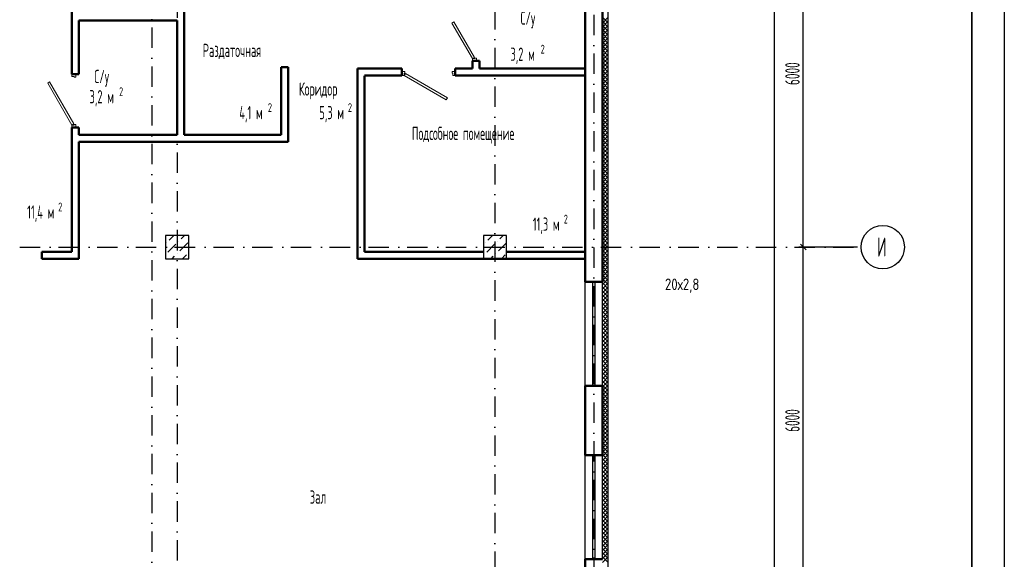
# Model space of a CAD drawing. Extents: x -1560602 to 321118, y -2308202 to -430103.
# Tile 45 of 104: x -1493478 to -1476440, y -2200066 to -2190733. Entities that reach past the tile are written whole.
import ezdxf

# ---------------------------------------------------------------- set-up
doc = ezdxf.new("R2010")
doc.units = 0
doc.header["$MEASUREMENT"] = 0
doc.header["$PDSIZE"] = -5
doc.linetypes.add('Dot & Dashed', pattern=[670.277762, 352.777767, -176.388884, 0, -141.111112])
doc.linetypes.add('Штрихпунктирная', pattern=[0.670278, 0.352778, -0.176389, 0, -0.141111])
doc.layers.get('0').update_dxf_attribs({"color": 255, "linetype": 'CONTINUOUS'})
doc.layers.get('Defpoints').update_dxf_attribs({"linetype": 'CONTINUOUS'})
doc.layers.add('Двери', color=4, linetype='CONTINUOUS', lineweight=15)
doc.layers.add('стены', color=5, linetype='CONTINUOUS', lineweight=50)
for name, color, linetype in [('Колонна', 7, 'CONTINUOUS'), ('колонна нижнего ряда', 1, 'CONTINUOUS'), ('Оси', 253, 'Dot & Dashed'), ('отделка', 240, 'CONTINUOUS'), ('Текст', 7, 'CONTINUOUS'), ('Утеплитель', 6, 'CONTINUOUS')]:
    doc.layers.add(name, color=color, linetype=linetype)
doc.styles.add('GOST 2.304', font='CS_Gost2304.shx', dxfattribs={"width": 0.7})
doc.styles.get("Standard").update_dxf_attribs({"font": 'spds.shx', "width": 0.7, "height": 250})
doc.dimstyles.new('SPDS', dxfattribs={"dimscale": 100, "dimtxt": 2.5, "dimasz": 1, "dimexe": 0.75, "dimexo": 0.625, "dimtad": 1, "dimdec": 0, "dimtxsty": 'GOST 2.304', "dimblk": 'OBLIQUE', "dimcen": 2.5, "dimdle": 1, "dimadec": 0, "dimazin": 2, "dimtfac": 0.75, "dimtdec": 0, "dimtmove": 0, "dimatfit": 0, "dimfxl": 1, "dimtolj": 1, "dimarcsym": 1})

# ---------------------------------------------------------------- blocks, each defined once
blk = doc.blocks.new('_Oblique')
at = {"color": 0, "linetype": 'ByBlock', "lineweight": -2}
blk.add_line((-0.5, -0.5), (0.5, 0.5), dxfattribs=at)
blk = doc.blocks.new('*D309')
at = {"layer": 'Defpoints', "color": 0, "transparency": 16777216}
for p in [(-1479919, -2194666), (-1478919, -2194666), (-1478919, -2200666)]:
    blk.add_point(p, dxfattribs=at)
at = {"layer": 'отделка', "color": 0, "lineweight": -2, "transparency": 16777216}
for p, q in [((-1479919, -2200766), (-1479919, -2194566)), ((-1478981, -2194666), (-1479994, -2194666)), ((-1478981, -2200666), (-1479994, -2200666))]:
    blk.add_line(p, q, dxfattribs=at)
at = {"layer": 'отделка', "color": 0, "lineweight": -2, "transparency": 16777216, "xscale": 100, "yscale": 100, "zscale": 100}
for p, rotation in [((-1479919, -2194666), 90), ((-1479919, -2200666), 270)]:
    blk.add_blockref('_Oblique', p, dxfattribs=dict(at, rotation=rotation))
at = {"layer": 'отделка', "color": 0, "transparency": 16777216, "insert": (-1480106, -2197666), "char_height": 250, "attachment_point": 5, "rotation": 90, "style": 'GOST 2.304'}
blk.add_mtext('\\A1;6000', dxfattribs=at)
blk = doc.blocks.new('*D310')
at = {"layer": 'Defpoints', "color": 0, "transparency": 16777216}
for p in [(-1479919, -2188666), (-1478919, -2188666), (-1478919, -2194666)]:
    blk.add_point(p, dxfattribs=at)
at = {"layer": 'отделка', "color": 0, "lineweight": -2, "transparency": 16777216}
for p, q in [((-1479919, -2194766), (-1479919, -2188566)), ((-1478981, -2188666), (-1479994, -2188666)), ((-1478981, -2194666), (-1479994, -2194666))]:
    blk.add_line(p, q, dxfattribs=at)
at = {"layer": 'отделка', "color": 0, "lineweight": -2, "transparency": 16777216, "xscale": 100, "yscale": 100, "zscale": 100}
for p, rotation in [((-1479919, -2188666), 90), ((-1479919, -2194666), 270)]:
    blk.add_blockref('_Oblique', p, dxfattribs=dict(at, rotation=rotation))
at = {"layer": 'отделка', "color": 0, "transparency": 16777216, "insert": (-1480106, -2191666), "char_height": 250, "attachment_point": 5, "rotation": 90, "style": 'GOST 2.304'}
blk.add_mtext('\\A1;6000', dxfattribs=at)
blk = doc.blocks.new('*D321')
at = {"layer": 'Defpoints', "color": 0, "transparency": 16777216}
for p in [(-1480419, -2156916), (-1479919, -2156916), (-1478919, -2208376)]:
    blk.add_point(p, dxfattribs=at)
at = {"layer": 'отделка', "color": 0, "lineweight": -2, "transparency": 16777216}
for p, q in [((-1479981, -2156916), (-1480494, -2156916)), ((-1480419, -2208476), (-1480419, -2156816)), ((-1478981, -2208376), (-1480494, -2208376))]:
    blk.add_line(p, q, dxfattribs=at)
at = {"layer": 'отделка', "color": 0, "lineweight": -2, "transparency": 16777216, "xscale": 100, "yscale": 100, "zscale": 100}
for p, rotation in [((-1480419, -2156916), 90), ((-1480419, -2208376), 270)]:
    blk.add_blockref('_Oblique', p, dxfattribs=dict(at, rotation=rotation))
at = {"layer": 'отделка', "color": 0, "transparency": 16777216, "insert": (-1480606, -2182646), "char_height": 250, "attachment_point": 5, "rotation": 90, "style": 'GOST 2.304'}
blk.add_mtext('\\A1;51460', dxfattribs=at)

msp = doc.modelspace()

# ---------------------------------------------------------------- linework, layer by layer
at = {"color": 0, "lineweight": 35, "ltscale": 100}
msp.add_line((-1477001.6, -2153437.3), (-1477001.6, -2226064.3), dxfattribs=at)
at = {"layer": 'Defpoints', "color": 0, "linetype": 'Continuous', "ltscale": 100}
msp.add_line((-1476440.2, -2152937.3), (-1476440.2, -2226595.6), dxfattribs=at)
at = {"layer": 'Двери', "color": 0, "linetype": 'Continuous'}
for p, q in [((-1485998.7, -2190791.3), (-1485964.1, -2190771.3)), ((-1485643.7, -2191406.2), (-1485998.7, -2190791.3)), ((-1485964.1, -2190771.3), (-1485609.1, -2191386.2)), ((-1485609.1, -2191386.2), (-1485643.7, -2191406.2)), ((-1485643.7, -2191446.2), (-1485643.7, -2191406.2)), ((-1485643.7, -2191406.2), (-1485603.7, -2191406.2)), ((-1485603.7, -2191406.2), (-1485603.7, -2191396.2)), ((-1485603.7, -2191396.2), (-1485573.7, -2191396.2)), ((-1485573.7, -2191396.2), (-1485573.7, -2191446.2)), ((-1492573.7, -2191716.2), (-1492573.7, -2191676.2)), ((-1492503.7, -2191676.2), (-1492503.7, -2191726.2)), ((-1486813.7, -2191626.2), (-1486863.7, -2191626.2)), ((-1486863.7, -2191696.2), (-1486823.7, -2191696.2)), ((-1486823.7, -2191696.2), (-1486823.7, -2191656.2)), ((-1486823.7, -2191656.2), (-1486813.7, -2191656.2)), ((-1486803.7, -2191661.6), (-1486823.7, -2191696.2)), ((-1486823.7, -2191696.2), (-1486096.3, -2192116.2)), ((-1486813.7, -2191656.2), (-1486813.7, -2191626.2)), ((-1486076.3, -2192081.6), (-1486803.7, -2191661.6)), ((-1485943.7, -2191626.2), (-1485993.7, -2191626.2)), ((-1485993.7, -2191626.2), (-1485993.7, -2191656.2)), ((-1485993.7, -2191656.2), (-1485983.7, -2191656.2)), ((-1485983.7, -2191656.2), (-1485983.7, -2191696.2)), ((-1485983.7, -2191696.2), (-1485943.7, -2191696.2)), ((-1492993.7, -2191828.7), (-1492959.1, -2191808.7)), ((-1492573.7, -2192556.2), (-1492993.7, -2191828.7)), ((-1492959.1, -2191808.7), (-1492539.1, -2192536.2)), ((-1492533.7, -2191716.2), (-1492573.7, -2191716.2)), ((-1492533.7, -2191726.2), (-1492533.7, -2191716.2)), ((-1492503.7, -2191726.2), (-1492533.7, -2191726.2)), ((-1486096.3, -2192116.2), (-1486076.3, -2192081.6)), ((-1492539.1, -2192536.2), (-1492573.7, -2192556.2)), ((-1492573.7, -2192596.2), (-1492573.7, -2192556.2)), ((-1492573.7, -2192556.2), (-1492533.7, -2192556.2)), ((-1492533.7, -2192556.2), (-1492533.7, -2192546.2)), ((-1492533.7, -2192546.2), (-1492503.7, -2192546.2)), ((-1492503.7, -2192546.2), (-1492503.7, -2192596.2))]:
    msp.add_line(p, q, dxfattribs=at)
at = {"layer": 'Колонна', "color": 0, "linetype": 'Continuous'}
for p, q in [((-1490553.7, -2194466.2), (-1490953.7, -2194466.2)), ((-1490953.7, -2194466.2), (-1490953.7, -2194866.2)), ((-1490553.7, -2194866.2), (-1490553.7, -2194466.2)), ((-1485053.7, -2194466.2), (-1485453.7, -2194466.2)), ((-1485453.7, -2194466.2), (-1485453.7, -2194866.2)), ((-1485053.7, -2194866.2), (-1485053.7, -2194466.2)), ((-1490953.7, -2194866.2), (-1490553.7, -2194866.2)), ((-1485453.7, -2194866.2), (-1485053.7, -2194866.2))]:
    msp.add_line(p, q, dxfattribs=at)
at = {"layer": 'колонна нижнего ряда', "color": 0, "ltscale": 100}
for p, q in [((-1490935.7, -2194592), (-1490935.7, -2194592)), ((-1490889.8, -2194546.1), (-1490809.9, -2194466.2)), ((-1490728.9, -2194569), (-1490728.9, -2194569)), ((-1490705.9, -2194729.9), (-1490568, -2194592)), ((-1490683, -2194523.1), (-1490626.1, -2194466.2)), ((-1485420.3, -2194592), (-1485420.3, -2194592)), ((-1485374.3, -2194546.1), (-1485294.5, -2194466.2)), ((-1485213.5, -2194569), (-1485213.5, -2194569)), ((-1485190.5, -2194729.9), (-1485053.7, -2194593.1)), ((-1485167.5, -2194523.1), (-1485110.6, -2194466.2)), ((-1490912.8, -2194752.9), (-1490774.9, -2194615)), ((-1490751.9, -2194775.9), (-1490751.9, -2194775.9)), ((-1485397.3, -2194752.9), (-1485259.4, -2194615)), ((-1485236.5, -2194775.9), (-1485236.5, -2194775.9)), ((-1490842.2, -2194866.2), (-1490797.9, -2194821.8)), ((-1490658.4, -2194866.2), (-1490591, -2194798.9)), ((-1485443.3, -2194798.9), (-1485443.3, -2194798.9)), ((-1485326.8, -2194866.2), (-1485282.4, -2194821.8)), ((-1485143, -2194866.2), (-1485075.6, -2194798.9))]:
    msp.add_line(p, q, dxfattribs=at)
at = {"layer": 'Оси', "color": 0, "linetype": 'Штрихпунктирная', "lineweight": -3, "ltscale": 1000}
for p, q in [((-1491193.7, -2167406.2), (-1491193.7, -2210177.5)), ((-1485253.7, -2169766.2), (-1485253.7, -2213001.2)), ((-1483543.7, -2185956.2), (-1483543.7, -2213001.2)), ((-1490753.7, -2187666.2), (-1490753.7, -2210168.8)), ((-1493477.8, -2194666.2), (-1478918.7, -2194666.2))]:
    msp.add_line(p, q, dxfattribs=at)
at = {"layer": 'Оси', "color": 0, "linetype": 'Continuous', "ltscale": 100}
msp.add_circle((-1478543.7, -2194666.2), 375, dxfattribs=at)
at = {"layer": 'отделка', "color": 0, "ltscale": 100}
for p, q in [((-1483693.7, -2197066.2), (-1483693.7, -2195266.2)), ((-1483557.8, -2197066.2), (-1483557.8, -2195266.2)), ((-1483517.8, -2197066.2), (-1483517.8, -2195266.2)), ((-1483393.7, -2197066.2), (-1483393.7, -2195266.2)), ((-1483693.7, -2200066.2), (-1483693.7, -2198266.2)), ((-1483557.8, -2200066.2), (-1483557.8, -2198266.2)), ((-1483517.8, -2200066.2), (-1483517.8, -2198266.2)), ((-1483393.7, -2200066.2), (-1483393.7, -2198266.2))]:
    msp.add_line(p, q, dxfattribs=at)
at = {"layer": 'стены', "color": 0, "linetype": 'Continuous'}
for p, q in [((-1492573.7, -2189716.2), (-1492573.7, -2191676.2)), ((-1490633.7, -2192726.2), (-1490633.7, -2190266.2)), ((-1483693.7, -2190266.2), (-1483693.7, -2194866.2)), ((-1483393.7, -2195266.2), (-1483393.7, -2190266.2)), ((-1492453.7, -2190746.2), (-1490753.7, -2190746.2)), ((-1492453.7, -2191676.2), (-1492453.7, -2190746.2)), ((-1490753.7, -2190746.2), (-1490753.7, -2192726.2)), ((-1488833.7, -2191556.2), (-1488953.7, -2191556.2)), ((-1487633.7, -2191576.2), (-1487633.7, -2194866.2)), ((-1487513.7, -2194746.2), (-1487513.7, -2191701.6)), ((-1492573.7, -2192596.2), (-1492573.7, -2194746.2)), ((-1492453.7, -2192726.2), (-1492453.7, -2192596.2)), ((-1490753.7, -2192726.2), (-1492453.7, -2192726.2)), ((-1488953.7, -2192726.2), (-1490633.7, -2192726.2)), ((-1492453.7, -2192846.2), (-1488833.7, -2192846.2)), ((-1492453.7, -2194866.2), (-1492453.7, -2192846.2)), ((-1492573.7, -2194746.2), (-1493093.7, -2194746.2)), ((-1493093.7, -2194746.2), (-1493093.7, -2194866.2)), ((-1485453.7, -2194746.2), (-1487513.7, -2194746.2)), ((-1483693.7, -2194746.2), (-1485053.7, -2194746.2)), ((-1493093.7, -2194866.2), (-1492453.7, -2194866.2)), ((-1487633.7, -2194866.2), (-1483693.7, -2194866.2)), ((-1483693.7, -2194866.2), (-1483693.7, -2195266.2)), ((-1483463.7, -2195266.2), (-1483693.7, -2195266.2)), ((-1483393.7, -2195266.2), (-1483463.7, -2195266.2)), ((-1483393.7, -2195266.2), (-1483463.7, -2195266.2)), ((-1483463.7, -2197066.2), (-1483693.7, -2197066.2)), ((-1483693.7, -2197066.2), (-1483693.7, -2198266.2)), ((-1483393.7, -2197066.2), (-1483463.7, -2197066.2)), ((-1483393.7, -2197066.2), (-1483463.7, -2197066.2)), ((-1483393.7, -2198266.2), (-1483393.7, -2197066.2)), ((-1483463.7, -2198266.2), (-1483693.7, -2198266.2)), ((-1483393.7, -2198266.2), (-1483463.7, -2198266.2)), ((-1483393.7, -2198266.2), (-1483463.7, -2198266.2)), ((-1483463.7, -2200066.2), (-1483693.7, -2200066.2)), ((-1483693.7, -2200066.2), (-1483693.7, -2201266.2)), ((-1483393.7, -2200066.2), (-1483463.7, -2200066.2)), ((-1483393.7, -2200066.2), (-1483463.7, -2200066.2))]:
    msp.add_line(p, q, dxfattribs=at)
at = {"layer": 'стены', "color": 0, "ltscale": 100}
for p, q in [((-1485523.7, -2191446.2), (-1485643.7, -2191446.2)), ((-1485643.7, -2191446.2), (-1485643.7, -2191576.2)), ((-1485523.7, -2191576.2), (-1485523.7, -2191446.2)), ((-1492573.7, -2191676.2), (-1492453.7, -2191676.2)), ((-1488953.7, -2191556.2), (-1488953.7, -2192726.2)), ((-1488833.7, -2192846.2), (-1488833.7, -2191556.2)), ((-1487633.7, -2191576.2), (-1486863.7, -2191576.2)), ((-1487513.7, -2191696.2), (-1486863.7, -2191696.2)), ((-1486863.7, -2191576.2), (-1486863.7, -2191696.2)), ((-1485643.7, -2191576.2), (-1485943.7, -2191576.2)), ((-1485943.7, -2191576.2), (-1485943.7, -2191696.2)), ((-1485943.7, -2191696.2), (-1483693.7, -2191696.2)), ((-1483693.7, -2191576.2), (-1485523.7, -2191576.2)), ((-1492573.7, -2192596.2), (-1492453.7, -2192596.2))]:
    msp.add_line(p, q, dxfattribs=at)
at = {"layer": 'Утеплитель', "color": 0, "linetype": 'Continuous'}
for p, q in [((-1483293.7, -2208626.2), (-1483293.7, -2187780)), ((-1483293.7, -2190789.6), (-1483393.7, -2190689.6)), ((-1483393.7, -2190790.1), (-1483293.7, -2190690.1)), ((-1483293.7, -2190860.3), (-1483393.7, -2190760.3)), ((-1483393.7, -2190860.8), (-1483293.7, -2190760.8)), ((-1483293.7, -2190931), (-1483393.7, -2190831)), ((-1483393.7, -2190931.5), (-1483293.7, -2190831.5)), ((-1483293.7, -2191001.7), (-1483393.7, -2190901.7)), ((-1483393.7, -2191002.2), (-1483293.7, -2190902.2)), ((-1483293.7, -2191072.4), (-1483393.7, -2190972.4)), ((-1483393.7, -2191072.9), (-1483293.7, -2190972.9)), ((-1483293.7, -2191143.1), (-1483393.7, -2191043.1)), ((-1483393.7, -2191143.6), (-1483293.7, -2191043.6)), ((-1483293.7, -2191213.9), (-1483393.7, -2191113.9)), ((-1483393.7, -2191214.3), (-1483293.7, -2191114.3)), ((-1483293.7, -2191284.6), (-1483393.7, -2191184.6)), ((-1483393.7, -2191285.1), (-1483293.7, -2191185.1)), ((-1483293.7, -2191355.3), (-1483393.7, -2191255.3)), ((-1483393.7, -2191355.8), (-1483293.7, -2191255.8)), ((-1483293.7, -2191426), (-1483393.7, -2191326)), ((-1483393.7, -2191426.5), (-1483293.7, -2191326.5)), ((-1483293.7, -2191496.7), (-1483393.7, -2191396.7)), ((-1483393.7, -2191497.2), (-1483293.7, -2191397.2)), ((-1483293.7, -2191567.4), (-1483393.7, -2191467.4)), ((-1483393.7, -2191567.9), (-1483293.7, -2191467.9)), ((-1483293.7, -2191638.1), (-1483393.7, -2191538.1)), ((-1483393.7, -2191638.6), (-1483293.7, -2191538.6)), ((-1483293.7, -2191708.8), (-1483393.7, -2191608.8)), ((-1483393.7, -2191709.3), (-1483293.7, -2191609.3)), ((-1483293.7, -2191779.5), (-1483393.7, -2191679.5)), ((-1483393.7, -2191780), (-1483293.7, -2191680)), ((-1483293.7, -2191850.2), (-1483393.7, -2191750.3)), ((-1483393.7, -2191850.7), (-1483293.7, -2191750.7)), ((-1483293.7, -2191921), (-1483393.7, -2191821)), ((-1483393.7, -2191921.4), (-1483293.7, -2191821.5)), ((-1483293.7, -2191991.7), (-1483393.7, -2191891.7)), ((-1483393.7, -2191992.2), (-1483293.7, -2191892.2)), ((-1483293.7, -2192062.4), (-1483393.7, -2191962.4)), ((-1483393.7, -2192062.9), (-1483293.7, -2191962.9)), ((-1483293.7, -2192133.1), (-1483393.7, -2192033.1)), ((-1483393.7, -2192133.6), (-1483293.7, -2192033.6)), ((-1483293.7, -2192203.8), (-1483393.7, -2192103.8)), ((-1483393.7, -2192204.3), (-1483293.7, -2192104.3)), ((-1483293.7, -2192274.5), (-1483393.7, -2192174.5)), ((-1483393.7, -2192275), (-1483293.7, -2192175)), ((-1483293.7, -2192345.2), (-1483393.7, -2192245.2)), ((-1483393.7, -2192345.7), (-1483293.7, -2192245.7)), ((-1483293.7, -2192415.9), (-1483393.7, -2192315.9)), ((-1483393.7, -2192416.4), (-1483293.7, -2192316.4)), ((-1483293.7, -2192486.6), (-1483393.7, -2192386.6)), ((-1483393.7, -2192487.1), (-1483293.7, -2192387.1)), ((-1483293.7, -2192557.4), (-1483393.7, -2192457.4)), ((-1483393.7, -2192557.8), (-1483293.7, -2192457.8)), ((-1483293.7, -2192628.1), (-1483393.7, -2192528.1)), ((-1483393.7, -2192628.6), (-1483293.7, -2192528.6)), ((-1483293.7, -2192698.8), (-1483393.7, -2192598.8)), ((-1483393.7, -2192699.3), (-1483293.7, -2192599.3)), ((-1483293.7, -2192769.5), (-1483393.7, -2192669.5)), ((-1483393.7, -2192770), (-1483293.7, -2192670)), ((-1483293.7, -2192840.2), (-1483393.7, -2192740.2)), ((-1483393.7, -2192840.7), (-1483293.7, -2192740.7)), ((-1483293.7, -2192910.9), (-1483393.7, -2192810.9)), ((-1483393.7, -2192911.4), (-1483293.7, -2192811.4)), ((-1483293.7, -2192981.6), (-1483393.7, -2192881.6)), ((-1483393.7, -2192982.1), (-1483293.7, -2192882.1)), ((-1483293.7, -2193052.3), (-1483393.7, -2192952.3)), ((-1483393.7, -2193052.8), (-1483293.7, -2192952.8)), ((-1483293.7, -2193123), (-1483393.7, -2193023)), ((-1483393.7, -2193123.5), (-1483293.7, -2193023.5)), ((-1483293.7, -2193193.7), (-1483393.7, -2193093.8)), ((-1483393.7, -2193194.2), (-1483293.7, -2193094.2)), ((-1483293.7, -2193264.5), (-1483393.7, -2193164.5)), ((-1483393.7, -2193265), (-1483293.7, -2193165)), ((-1483293.7, -2193335.2), (-1483393.7, -2193235.2)), ((-1483393.7, -2193335.7), (-1483293.7, -2193235.7)), ((-1483293.7, -2193405.9), (-1483393.7, -2193305.9)), ((-1483393.7, -2193406.4), (-1483293.7, -2193306.4)), ((-1483293.7, -2193476.6), (-1483393.7, -2193376.6)), ((-1483393.7, -2193477.1), (-1483293.7, -2193377.1)), ((-1483293.7, -2193547.3), (-1483393.7, -2193447.3)), ((-1483393.7, -2193547.8), (-1483293.7, -2193447.8)), ((-1483293.7, -2193618), (-1483393.7, -2193518)), ((-1483393.7, -2193618.5), (-1483293.7, -2193518.5)), ((-1483293.7, -2193688.7), (-1483393.7, -2193588.7)), ((-1483393.7, -2193689.2), (-1483293.7, -2193589.2)), ((-1483293.7, -2193759.4), (-1483393.7, -2193659.4)), ((-1483393.7, -2193759.9), (-1483293.7, -2193659.9)), ((-1483293.7, -2193830.1), (-1483393.7, -2193730.1)), ((-1483393.7, -2193830.6), (-1483293.7, -2193730.6)), ((-1483293.7, -2193900.9), (-1483393.7, -2193800.9)), ((-1483393.7, -2193901.3), (-1483293.7, -2193801.4)), ((-1483293.7, -2193971.6), (-1483393.7, -2193871.6)), ((-1483393.7, -2193972.1), (-1483293.7, -2193872.1)), ((-1483293.7, -2194042.3), (-1483393.7, -2193942.3)), ((-1483393.7, -2194042.8), (-1483293.7, -2193942.8)), ((-1483293.7, -2194113), (-1483393.7, -2194013)), ((-1483393.7, -2194113.5), (-1483293.7, -2194013.5)), ((-1483293.7, -2194183.7), (-1483393.7, -2194083.7)), ((-1483393.7, -2194184.2), (-1483293.7, -2194084.2)), ((-1483293.7, -2194254.4), (-1483393.7, -2194154.4)), ((-1483393.7, -2194254.9), (-1483293.7, -2194154.9)), ((-1483293.7, -2194325.1), (-1483393.7, -2194225.1)), ((-1483393.7, -2194325.6), (-1483293.7, -2194225.6)), ((-1483293.7, -2194395.8), (-1483393.7, -2194295.8)), ((-1483393.7, -2194396.3), (-1483293.7, -2194296.3)), ((-1483293.7, -2194466.5), (-1483393.7, -2194366.5)), ((-1483393.7, -2194467), (-1483293.7, -2194367)), ((-1483293.7, -2194537.3), (-1483393.7, -2194437.3)), ((-1483393.7, -2194537.7), (-1483293.7, -2194437.7)), ((-1483293.7, -2194608), (-1483393.7, -2194508)), ((-1483393.7, -2194608.5), (-1483293.7, -2194508.5)), ((-1483293.7, -2194678.7), (-1483393.7, -2194578.7)), ((-1483393.7, -2194679.2), (-1483293.7, -2194579.2)), ((-1483293.7, -2194749.4), (-1483393.7, -2194649.4)), ((-1483393.7, -2194749.9), (-1483293.7, -2194649.9)), ((-1483293.7, -2194820.1), (-1483393.7, -2194720.1)), ((-1483393.7, -2194820.6), (-1483293.7, -2194720.6)), ((-1483293.7, -2194890.8), (-1483393.7, -2194790.8)), ((-1483393.7, -2194891.3), (-1483293.7, -2194791.3)), ((-1483293.7, -2194961.5), (-1483393.7, -2194861.5)), ((-1483393.7, -2194962), (-1483293.7, -2194862)), ((-1483293.7, -2195032.2), (-1483393.7, -2194932.2)), ((-1483393.7, -2195032.7), (-1483293.7, -2194932.7)), ((-1483293.7, -2195102.9), (-1483393.7, -2195002.9)), ((-1483393.7, -2195103.4), (-1483293.7, -2195003.4)), ((-1483293.7, -2195173.6), (-1483393.7, -2195073.7)), ((-1483393.7, -2195174.1), (-1483293.7, -2195074.1)), ((-1483293.7, -2195244.4), (-1483393.7, -2195144.4)), ((-1483393.7, -2195244.8), (-1483293.7, -2195144.9)), ((-1483293.7, -2195315.1), (-1483393.7, -2195215.1)), ((-1483393.7, -2195315.6), (-1483293.7, -2195215.6)), ((-1483293.7, -2195385.8), (-1483393.7, -2195285.8)), ((-1483393.7, -2195386.3), (-1483293.7, -2195286.3)), ((-1483293.7, -2195456.5), (-1483393.7, -2195356.5)), ((-1483393.7, -2195457), (-1483293.7, -2195357)), ((-1483293.7, -2195527.2), (-1483393.7, -2195427.2)), ((-1483393.7, -2195527.7), (-1483293.7, -2195427.7)), ((-1483293.7, -2195597.9), (-1483393.7, -2195497.9)), ((-1483393.7, -2195598.4), (-1483293.7, -2195498.4)), ((-1483293.7, -2195668.6), (-1483393.7, -2195568.6)), ((-1483393.7, -2195669.1), (-1483293.7, -2195569.1)), ((-1483293.7, -2195739.3), (-1483393.7, -2195639.3)), ((-1483393.7, -2195739.8), (-1483293.7, -2195639.8)), ((-1483293.7, -2195810), (-1483393.7, -2195710)), ((-1483393.7, -2195810.5), (-1483293.7, -2195710.5)), ((-1483293.7, -2195880.8), (-1483393.7, -2195780.8)), ((-1483393.7, -2195881.2), (-1483293.7, -2195781.2)), ((-1483293.7, -2195951.5), (-1483393.7, -2195851.5)), ((-1483393.7, -2195952), (-1483293.7, -2195852)), ((-1483293.7, -2196022.2), (-1483393.7, -2195922.2)), ((-1483393.7, -2196022.7), (-1483293.7, -2195922.7)), ((-1483293.7, -2196092.9), (-1483393.7, -2195992.9)), ((-1483393.7, -2196093.4), (-1483293.7, -2195993.4)), ((-1483293.7, -2196163.6), (-1483393.7, -2196063.6)), ((-1483393.7, -2196164.1), (-1483293.7, -2196064.1)), ((-1483293.7, -2196234.3), (-1483393.7, -2196134.3)), ((-1483393.7, -2196234.8), (-1483293.7, -2196134.8)), ((-1483293.7, -2196305), (-1483393.7, -2196205)), ((-1483393.7, -2196305.5), (-1483293.7, -2196205.5)), ((-1483293.7, -2196375.7), (-1483393.7, -2196275.7)), ((-1483393.7, -2196376.2), (-1483293.7, -2196276.2)), ((-1483293.7, -2196446.4), (-1483393.7, -2196346.4)), ((-1483393.7, -2196446.9), (-1483293.7, -2196346.9)), ((-1483293.7, -2196517.2), (-1483393.7, -2196417.2)), ((-1483393.7, -2196517.6), (-1483293.7, -2196417.6)), ((-1483293.7, -2196587.9), (-1483393.7, -2196487.9)), ((-1483393.7, -2196588.4), (-1483293.7, -2196488.4)), ((-1483293.7, -2196658.6), (-1483393.7, -2196558.6)), ((-1483393.7, -2196659.1), (-1483293.7, -2196559.1)), ((-1483293.7, -2196729.3), (-1483393.7, -2196629.3)), ((-1483393.7, -2196729.8), (-1483293.7, -2196629.8)), ((-1483293.7, -2196800), (-1483393.7, -2196700)), ((-1483393.7, -2196800.5), (-1483293.7, -2196700.5)), ((-1483293.7, -2196870.7), (-1483393.7, -2196770.7)), ((-1483393.7, -2196871.2), (-1483293.7, -2196771.2)), ((-1483293.7, -2196941.4), (-1483393.7, -2196841.4)), ((-1483393.7, -2196941.9), (-1483293.7, -2196841.9)), ((-1483293.7, -2197012.1), (-1483393.7, -2196912.1)), ((-1483393.7, -2197012.6), (-1483293.7, -2196912.6)), ((-1483293.7, -2197082.8), (-1483393.7, -2196982.8)), ((-1483393.7, -2197083.3), (-1483293.7, -2196983.3)), ((-1483293.7, -2197153.5), (-1483393.7, -2197053.6)), ((-1483393.7, -2197154), (-1483293.7, -2197054)), ((-1483293.7, -2197224.3), (-1483393.7, -2197124.3)), ((-1483393.7, -2197224.7), (-1483293.7, -2197124.8)), ((-1483293.7, -2197295), (-1483393.7, -2197195)), ((-1483393.7, -2197295.5), (-1483293.7, -2197195.5)), ((-1483293.7, -2197365.7), (-1483393.7, -2197265.7)), ((-1483393.7, -2197366.2), (-1483293.7, -2197266.2)), ((-1483293.7, -2197436.4), (-1483393.7, -2197336.4)), ((-1483393.7, -2197436.9), (-1483293.7, -2197336.9)), ((-1483293.7, -2197507.1), (-1483393.7, -2197407.1)), ((-1483393.7, -2197507.6), (-1483293.7, -2197407.6)), ((-1483293.7, -2197577.8), (-1483393.7, -2197477.8)), ((-1483393.7, -2197578.3), (-1483293.7, -2197478.3)), ((-1483293.7, -2197648.5), (-1483393.7, -2197548.5)), ((-1483393.7, -2197649), (-1483293.7, -2197549)), ((-1483293.7, -2197719.2), (-1483393.7, -2197619.2)), ((-1483393.7, -2197719.7), (-1483293.7, -2197619.7)), ((-1483293.7, -2197789.9), (-1483393.7, -2197689.9)), ((-1483393.7, -2197790.4), (-1483293.7, -2197690.4)), ((-1483293.7, -2197860.7), (-1483393.7, -2197760.7)), ((-1483393.7, -2197861.1), (-1483293.7, -2197761.1)), ((-1483293.7, -2197931.4), (-1483393.7, -2197831.4)), ((-1483393.7, -2197931.9), (-1483293.7, -2197831.9)), ((-1483293.7, -2198002.1), (-1483393.7, -2197902.1)), ((-1483393.7, -2198002.6), (-1483293.7, -2197902.6)), ((-1483293.7, -2198072.8), (-1483393.7, -2197972.8)), ((-1483393.7, -2198073.3), (-1483293.7, -2197973.3)), ((-1483293.7, -2198143.5), (-1483393.7, -2198043.5)), ((-1483393.7, -2198144), (-1483293.7, -2198044)), ((-1483293.7, -2198214.2), (-1483393.7, -2198114.2)), ((-1483393.7, -2198214.7), (-1483293.7, -2198114.7)), ((-1483293.7, -2198284.9), (-1483393.7, -2198184.9)), ((-1483393.7, -2198285.4), (-1483293.7, -2198185.4)), ((-1483293.7, -2198355.6), (-1483393.7, -2198255.6)), ((-1483393.7, -2198356.1), (-1483293.7, -2198256.1)), ((-1483293.7, -2198426.3), (-1483393.7, -2198326.3)), ((-1483393.7, -2198426.8), (-1483293.7, -2198326.8)), ((-1483293.7, -2198497.1), (-1483393.7, -2198397.1)), ((-1483393.7, -2198497.5), (-1483293.7, -2198397.5)), ((-1483293.7, -2198567.8), (-1483393.7, -2198467.8)), ((-1483393.7, -2198568.3), (-1483293.7, -2198468.3)), ((-1483293.7, -2198638.5), (-1483393.7, -2198538.5)), ((-1483393.7, -2198639), (-1483293.7, -2198539)), ((-1483293.7, -2198709.2), (-1483393.7, -2198609.2)), ((-1483393.7, -2198709.7), (-1483293.7, -2198609.7)), ((-1483293.7, -2198779.9), (-1483393.7, -2198679.9)), ((-1483393.7, -2198780.4), (-1483293.7, -2198680.4)), ((-1483293.7, -2198850.6), (-1483393.7, -2198750.6)), ((-1483393.7, -2198851.1), (-1483293.7, -2198751.1)), ((-1483293.7, -2198921.3), (-1483393.7, -2198821.3)), ((-1483393.7, -2198921.8), (-1483293.7, -2198821.8)), ((-1483293.7, -2198992), (-1483393.7, -2198892)), ((-1483393.7, -2198992.5), (-1483293.7, -2198892.5)), ((-1483293.7, -2199062.7), (-1483393.7, -2198962.7)), ((-1483393.7, -2199063.2), (-1483293.7, -2198963.2)), ((-1483293.7, -2199133.4), (-1483393.7, -2199033.5)), ((-1483393.7, -2199133.9), (-1483293.7, -2199033.9)), ((-1483293.7, -2199204.2), (-1483393.7, -2199104.2)), ((-1483393.7, -2199204.6), (-1483293.7, -2199104.7)), ((-1483293.7, -2199274.9), (-1483393.7, -2199174.9)), ((-1483393.7, -2199275.4), (-1483293.7, -2199175.4)), ((-1483293.7, -2199345.6), (-1483393.7, -2199245.6)), ((-1483393.7, -2199346.1), (-1483293.7, -2199246.1)), ((-1483293.7, -2199416.3), (-1483393.7, -2199316.3)), ((-1483393.7, -2199416.8), (-1483293.7, -2199316.8)), ((-1483293.7, -2199487), (-1483393.7, -2199387)), ((-1483393.7, -2199487.5), (-1483293.7, -2199387.5)), ((-1483293.7, -2199557.7), (-1483393.7, -2199457.7)), ((-1483393.7, -2199558.2), (-1483293.7, -2199458.2)), ((-1483293.7, -2199628.4), (-1483393.7, -2199528.4)), ((-1483393.7, -2199628.9), (-1483293.7, -2199528.9)), ((-1483293.7, -2199699.1), (-1483393.7, -2199599.1)), ((-1483393.7, -2199699.6), (-1483293.7, -2199599.6)), ((-1483293.7, -2199769.8), (-1483393.7, -2199669.8)), ((-1483393.7, -2199770.3), (-1483293.7, -2199670.3)), ((-1483293.7, -2199840.6), (-1483393.7, -2199740.6)), ((-1483393.7, -2199841), (-1483293.7, -2199741)), ((-1483293.7, -2199911.3), (-1483393.7, -2199811.3)), ((-1483393.7, -2199911.8), (-1483293.7, -2199811.8)), ((-1483293.7, -2199982), (-1483393.7, -2199882)), ((-1483393.7, -2199982.5), (-1483293.7, -2199882.5)), ((-1483293.7, -2200052.7), (-1483393.7, -2199952.7)), ((-1483393.7, -2200053.2), (-1483293.7, -2199953.2)), ((-1483293.7, -2200123.4), (-1483393.7, -2200023.4)), ((-1483393.7, -2200123.9), (-1483293.7, -2200023.9))]:
    msp.add_line(p, q, dxfattribs=at)

# ---------------------------------------------------------------- texts
at = {"color": 0}
msp.add_text('20х2,8', height=200, dxfattribs=at).set_placement((-1482312.9, -2195410.1, 0))
at = {"layer": 'Оси', "color": 0, "linetype": 'Continuous', "width": 0.7}
msp.add_text('И', height=330, dxfattribs=at).set_placement((-1478641.9, -2194829.4))
at = {"layer": 'Текст', "color": 0, "linetype": 'Continuous', "width": 0.7}
for s, height, p in [('С/у', 230, (-1484811.5, -2190819.5)), ('Раздаточная', 230, (-1490308.8, -2191379.4)), ('2', 151.8, (-1484462.9, -2191318.4)), ('3,2 м', 230, (-1484985.8, -2191444.9)), ('С/у', 230, (-1492186.8, -2191830.4)), ('Коридор', 230, (-1488646.6, -2192047.1)), ('3,2 м', 230, (-1492268.9, -2192180.4)), ('2', 151.8, (-1491757.9, -2192053.9)), ('4,1 м', 230, (-1489677.6, -2192454.7)), ('2', 151.8, (-1489182.3, -2192328.2)), ('5,3 м', 230, (-1488292.9, -2192454.7)), ('2', 151.8, (-1487797.6, -2192328.2)), ('Подсобное помещение', 230, (-1486691.7, -2192814.1)), ('2', 151.8, (-1492810.6, -2194047.9)), ('11,4 м', 230, (-1493348, -2194174.4)), ('11,3 м', 230, (-1484598.3, -2194384.5)), ('2', 151.8, (-1484062.7, -2194258)), ('Зал', 230, (-1488456.4, -2199104.9))]:
    msp.add_text(s, height=height, dxfattribs=at).set_placement(p)

# ---------------------------------------------------------------- dimensions: what is measured, and where the dimension line sits
at = {"layer": 'отделка', "color": 0}
for base, p1, p2, picture, middle in [((-1480418.7, -2156916.2), (-1478918.7, -2208376.2), (-1479918.7, -2156916.2), '*D321', (-1480606.2, -2182646.2)), ((-1479918.7, -2188666.3), (-1478918.7, -2194666.2), (-1478918.7, -2188666.3), '*D310', (-1480106.2, -2191666.2)), ((-1479918.7, -2194666.3), (-1478918.7, -2200666.2), (-1478918.7, -2194666.3), '*D309', (-1480106.2, -2197666.2))]:
    dim = msp.add_linear_dim(base=base, p1=p1, p2=p2, angle=90, dimstyle='SPDS', override={"dimscale": 100, "dimlfac": 1, "dimtxsty": 'GOST 2.304', "dimtolj": 1}, dxfattribs=at)
    dim.commit()
    dim.dimension.update_dxf_attribs({"geometry": picture, "text_midpoint": middle})

doc.saveas('drawing.dxf')
